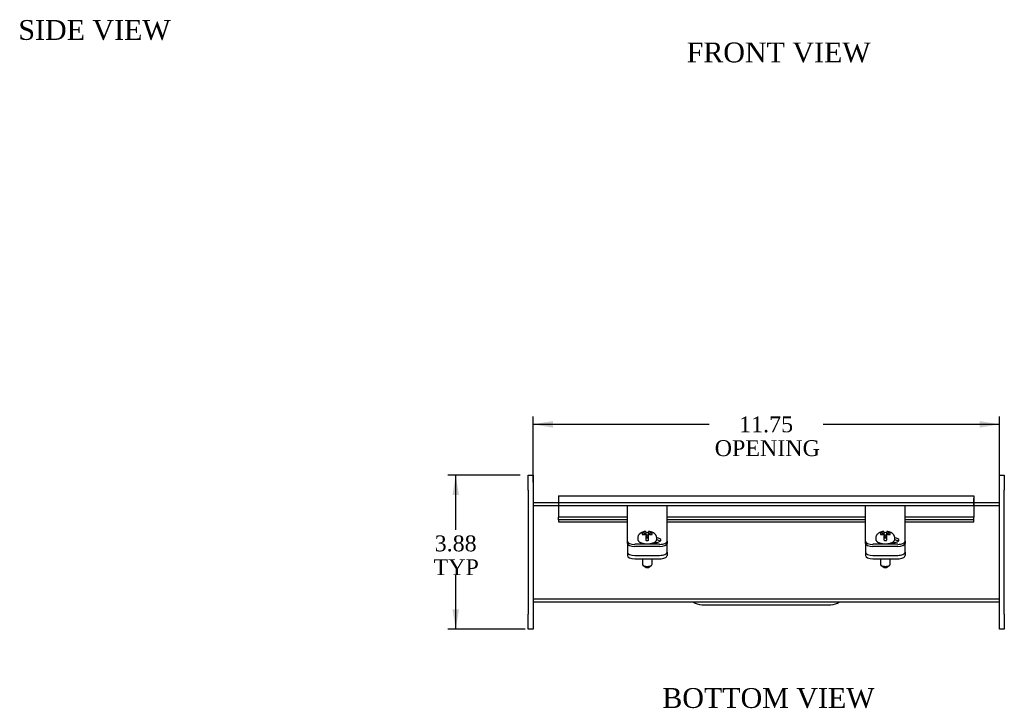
# Model space of a CAD drawing. Header units: inches. Extents: x 2.4 to 76.8, y 4.3 to 51.3.
# Tile 1 of 4: x 5.2 to 30, y 4.3 to 21.6. Entities that reach past the tile are written whole.
import ezdxf
from ezdxf.enums import TextEntityAlignment as Align
from ezdxf.lldxf.tags import DXFTag

# ---------------------------------------------------------------- set-up
doc = ezdxf.new("R2010")
doc.units = ezdxf.units.IN
doc.header["$MEASUREMENT"] = 0
for name, color, linetype in [('COM40176', 7, 'CONTINUOUS'), ('COM49072', 7, 'CONTINUOUS'), ('COM49079', 7, 'CONTINUOUS'), ('COM52631', 7, 'CONTINUOUS'), ('COM71024', 7, 'CONTINUOUS'), ('DEFAULT', 7, 'CONTINUOUS'), ('GSK11095', 7, 'CONTINUOUS'), ('QLB30098', 7, 'CONTINUOUS'), ('SCS19419', 7, 'CONTINUOUS')]:
    doc.layers.add(name, color=color, linetype=linetype)
doc.styles.add('SEACAD_TIMES_NEW_ROMAN', font='times.ttf')
tags = doc.linetypes.add('HIDDEN2', pattern=[0.1875, 0.125, -0.0625]).pattern_tags.tags
tags[6:7] = [DXFTag(74, 4), DXFTag(75, 0), DXFTag(340, '0'), DXFTag(46, 0.0), DXFTag(50, 0.0), DXFTag(44, 0.0), DXFTag(45, 0.0)]
tags[4:5] = [DXFTag(74, 4), DXFTag(75, 0), DXFTag(340, '0'), DXFTag(46, 0.0), DXFTag(50, 0.0), DXFTag(44, 0.0), DXFTag(45, 0.0)]

# ---------------------------------------------------------------- blocks, each defined once
blk = doc.blocks.new('GDIMGGROUP16')
at = {"layer": 'DEFAULT', "linetype": 'Continuous'}
for points in [[(18.665, 11.505), (18.165, 11.422), (18.665, 11.338)], [(29.415, 11.505), (29.415, 11.338), (29.915, 11.422)]]:
    blk.add_hatch(color=136, dxfattribs=at).paths.add_polyline_path(points)
at = {"layer": 'DEFAULT', "color": 136, "linetype": 'Continuous'}
for p, q in [((18.165, 9.963), (18.165, 11.622)), ((18.165, 11.422), (22.601, 11.422)), ((25.478, 11.422), (29.915, 11.422)), ((29.915, 9.962), (29.915, 11.622))]:
    blk.add_line(p, q, dxfattribs=at)
at = {"layer": 'DEFAULT', "color": 136, "linetype": 'Continuous', "style": 'SEACAD_TIMES_NEW_ROMAN'}
for s, p in [('11.75', (23.357, 11.622)), ('OPENING', (22.741, 11.022))]:
    blk.add_text(s, height=0.4, dxfattribs=at).set_placement(p, align=Align.TOP_LEFT)
blk = doc.blocks.new('GDIMGGROUP17')
at = {"layer": 'DEFAULT', "linetype": 'Continuous'}
for points in [[(16.131, 9.638), (16.297, 9.638), (16.214, 10.138)], [(16.131, 6.763), (16.214, 6.263), (16.297, 6.763)]]:
    blk.add_hatch(color=136, dxfattribs=at).paths.add_polyline_path(points)
at = {"layer": 'DEFAULT', "color": 136, "linetype": 'Continuous'}
for p, q in [((17.84, 10.138), (16.014, 10.138)), ((16.214, 8.762), (16.214, 10.138)), ((16.214, 6.263), (16.214, 7.622)), ((17.965, 6.263), (16.014, 6.263))]:
    blk.add_line(p, q, dxfattribs=at)
at = {"layer": 'DEFAULT', "color": 136, "linetype": 'Continuous', "style": 'SEACAD_TIMES_NEW_ROMAN'}
for s, p in [('3.88', (15.683, 8.622)), ('TYP', (15.655, 8.022))]:
    blk.add_text(s, height=0.4, dxfattribs=at).set_placement(p, align=Align.TOP_LEFT)

msp = doc.modelspace()

# ---------------------------------------------------------------- linework, layer by layer
at = {"layer": 'COM40176', "color": 7, "linetype": 'Continuous'}
for p, q in [((20.54, 9.245), (20.54, 9.367)), ((21.54, 9.367), (20.54, 9.367)), ((20.54, 8.665), (20.54, 9.245)), ((21.54, 9.245), (21.54, 9.367)), ((21.54, 8.665), (21.54, 9.245)), ((26.54, 9.245), (26.54, 9.367)), ((27.54, 9.367), (26.54, 9.367)), ((26.54, 8.665), (26.54, 9.245)), ((27.54, 9.245), (27.54, 9.367)), ((27.54, 8.665), (27.54, 9.245)), ((20.54, 8.627), (20.54, 8.665)), ((20.54, 8.478), (20.54, 8.627)), ((20.54, 8.427), (20.54, 8.478)), ((21.213, 8.445), (21.243, 8.445)), ((21.54, 8.627), (21.54, 8.665)), ((21.54, 8.478), (21.54, 8.627)), ((21.54, 8.478), (21.54, 8.427)), ((26.54, 8.627), (26.54, 8.665)), ((26.54, 8.478), (26.54, 8.627)), ((26.54, 8.427), (26.54, 8.478)), ((27.213, 8.445), (27.243, 8.445)), ((27.54, 8.627), (27.54, 8.665)), ((27.54, 8.478), (27.54, 8.627)), ((27.54, 8.478), (27.54, 8.427)), ((21.352, 8.399), (20.728, 8.399)), ((21.352, 8.347), (20.728, 8.347)), ((27.352, 8.399), (26.728, 8.399)), ((27.352, 8.347), (26.728, 8.347))]:
    msp.add_line(p, q, dxfattribs=at)
for centre, major_axis, start_param, end_param in [((20.728, 8.478), (-0.188, 0), 0, 1.570796), ((21.243, 8.504), (-0.14, 0), 1.570796, 4.450314), ((21.243, 8.453), (-0.14, 0), 3.591638, 4.465723), ((21.352, 8.478), (-0.188, 0), 1.570796, 3.141593), ((26.728, 8.478), (-0.188, 0), 0, 1.570796), ((27.243, 8.504), (-0.14, 0), 1.570796, 4.450314), ((27.243, 8.453), (-0.14, 0), 3.591638, 4.465723), ((27.352, 8.478), (-0.188, 0), 1.570796, 3.141593), ((20.728, 8.427), (0.188, 0), 3.141593, 4.712389), ((21.352, 8.427), (0.188, 0), 4.712389, 6.283185), ((26.728, 8.427), (0.188, 0), 3.141593, 4.712389), ((27.352, 8.427), (0.188, 0), 4.712389, 6.283185)]:
    msp.add_ellipse(centre, major_axis=major_axis, ratio=0.422618, start_param=start_param, end_param=end_param, dxfattribs=at)
at = {"layer": 'COM49072', "color": 7, "linetype": 'Continuous'}
for p, q in [((18.165, 9.45), (18.806, 9.45)), ((29.274, 9.45), (29.915, 9.45)), ((18.165, 6.95), (29.915, 6.95))]:
    msp.add_line(p, q, dxfattribs=at)
at = {"layer": 'COM49072', "color": 7, "linetype": 'HIDDEN2'}
for p, q in [((18.806, 9.45), (29.274, 9.45)), ((18.165, 9.378), (29.915, 9.378)), ((18.165, 7.022), (29.915, 7.022))]:
    msp.add_line(p, q, dxfattribs=at)
at = {"layer": 'COM49079', "color": 7, "linetype": 'Continuous'}
for p, q in [((18.806, 9.622), (18.806, 9.514)), ((18.806, 9.622), (29.274, 9.622)), ((18.806, 9.514), (18.806, 9.082)), ((29.274, 9.622), (29.274, 9.514)), ((29.274, 9.514), (29.274, 9.082)), ((18.806, 9.013), (18.806, 9.082)), ((20.54, 9.082), (18.806, 9.082)), ((18.806, 9.013), (18.806, 8.969)), ((20.54, 9.013), (18.806, 9.013)), ((18.806, 8.969), (18.806, 8.966)), ((18.806, 8.966), (20.54, 8.966)), ((26.54, 9.082), (21.54, 9.082)), ((26.54, 9.013), (21.54, 9.013)), ((21.54, 8.966), (26.54, 8.966)), ((29.274, 9.082), (27.54, 9.082)), ((29.274, 9.013), (27.54, 9.013)), ((27.54, 8.966), (29.274, 8.966)), ((29.274, 9.013), (29.274, 9.082)), ((29.274, 8.969), (29.274, 9.013)), ((29.274, 8.969), (29.274, 8.966))]:
    msp.add_line(p, q, dxfattribs=at)
at = {"layer": 'COM52631', "color": 7, "linetype": 'Continuous'}
for p, q in [((20.54, 8.416), (20.54, 8.427)), ((20.54, 8.416), (20.54, 8.373)), ((20.54, 8.373), (20.54, 8.2)), ((20.54, 8.2), (20.54, 8.114)), ((21.54, 8.427), (21.54, 8.416)), ((21.54, 8.373), (21.54, 8.416)), ((21.54, 8.2), (21.54, 8.373)), ((21.54, 8.2), (21.54, 8.114)), ((26.54, 8.416), (26.54, 8.427)), ((26.54, 8.416), (26.54, 8.373)), ((26.54, 8.373), (26.54, 8.2)), ((26.54, 8.2), (26.54, 8.114)), ((27.54, 8.427), (27.54, 8.416)), ((27.54, 8.373), (27.54, 8.416)), ((27.54, 8.2), (27.54, 8.373)), ((27.54, 8.2), (27.54, 8.114)), ((20.728, 8.12), (21.352, 8.12)), ((20.728, 8.034), (21.352, 8.034)), ((26.728, 8.12), (27.352, 8.12)), ((26.728, 8.034), (27.352, 8.034))]:
    msp.add_line(p, q, dxfattribs=at)
for centre, start_param, end_param in [((20.728, 8.2), 0, 1.570796), ((21.352, 8.2), 1.570796, 3.141593), ((26.728, 8.2), 0, 1.570796), ((27.352, 8.2), 1.570796, 3.141593), ((20.728, 8.114), 0, 1.570796), ((21.352, 8.114), 1.570796, 3.141593), ((26.728, 8.114), 0, 1.570796), ((27.352, 8.114), 1.570796, 3.141593)]:
    msp.add_ellipse(centre, major_axis=(-0.188, 0), ratio=0.422618, start_param=start_param, end_param=end_param, dxfattribs=at)
at = {"layer": 'COM71024', "color": 7, "linetype": 'Continuous'}
for p, q in [((18.04, 9.763), (18.04, 10.138)), ((18.04, 10.138), (18.165, 10.138)), ((18.165, 10.138), (18.165, 9.763)), ((29.915, 9.762), (29.915, 10.137)), ((29.915, 10.137), (30.04, 10.137)), ((30.04, 10.137), (30.04, 9.762)), ((18.04, 9.763), (18.04, 6.638)), ((18.165, 9.763), (18.165, 6.638)), ((29.915, 6.637), (29.915, 9.762)), ((30.04, 6.637), (30.04, 9.762)), ((18.04, 6.263), (18.04, 6.638)), ((18.165, 6.638), (18.165, 6.263)), ((29.915, 6.262), (29.915, 6.637)), ((30.04, 6.637), (30.04, 6.262)), ((18.165, 6.263), (18.04, 6.263)), ((30.04, 6.262), (29.915, 6.262))]:
    msp.add_line(p, q, dxfattribs=at)
at = {"layer": 'GSK11095', "color": 7, "linetype": 'Continuous'}
for p, q in [((29.274, 9.55), (29.274, 9.55)), ((29.274, 9.55), (29.274, 9.55)), ((29.274, 9.362), (29.274, 9.55)), ((29.274, 9.362), (29.274, 9.362)), ((29.274, 9.362), (29.274, 9.362))]:
    msp.add_line(p, q, dxfattribs=at)
at = {"layer": 'QLB30098', "color": 7, "linetype": 'Continuous'}
msp.add_line((22.415, 6.878), (25.665, 6.878), dxfattribs=at)
for centre, start, end in [((22.415, 7.253), 233.901, 270), ((25.665, 7.253), 270, 306.099)]:
    msp.add_arc(centre, 0.375, start, end, dxfattribs=at)
at = {"layer": 'SCS19419', "color": 7, "linetype": 'Continuous'}
for p, q in [((20.981, 8.678), (21.006, 8.688)), ((21.006, 8.712), (21.006, 8.724)), ((21.006, 8.712), (21.006, 8.688)), ((21.006, 8.688), (21.006, 8.638)), ((21.076, 8.723), (21.076, 8.711)), ((21.076, 8.688), (21.076, 8.711)), ((21.076, 8.638), (21.076, 8.688)), ((21.076, 8.688), (21.101, 8.678)), ((26.981, 8.678), (27.006, 8.688)), ((27.006, 8.712), (27.006, 8.724)), ((27.006, 8.712), (27.006, 8.688)), ((27.006, 8.688), (27.006, 8.638)), ((27.076, 8.723), (27.076, 8.711)), ((27.076, 8.688), (27.076, 8.711)), ((27.076, 8.638), (27.076, 8.688)), ((27.076, 8.688), (27.101, 8.678)), ((20.8, 8.554), (20.8, 8.527)), ((20.916, 8.678), (20.916, 8.648)), ((20.925, 8.678), (20.916, 8.678)), ((20.916, 8.648), (20.925, 8.648)), ((20.981, 8.678), (20.925, 8.678)), ((20.925, 8.648), (20.981, 8.648)), ((20.981, 8.648), (20.981, 8.678)), ((21.006, 8.638), (20.981, 8.648)), ((21.006, 8.638), (21.006, 8.614)), ((21.006, 8.614), (21.006, 8.509)), ((21.017, 8.606), (21.006, 8.606)), ((21.006, 8.585), (21.017, 8.585)), ((21.017, 8.627), (21.017, 8.606)), ((21.066, 8.627), (21.017, 8.627)), ((21.017, 8.585), (21.017, 8.606)), ((21.017, 8.587), (21.067, 8.587)), ((21.017, 8.585), (21.017, 8.564)), ((21.017, 8.564), (21.066, 8.564)), ((21.067, 8.62), (21.067, 8.627)), ((21.067, 8.62), (21.067, 8.62)), ((21.067, 8.606), (21.067, 8.62)), ((21.076, 8.606), (21.067, 8.606)), ((21.067, 8.585), (21.067, 8.606)), ((21.067, 8.585), (21.076, 8.585)), ((21.067, 8.57), (21.067, 8.585)), ((21.067, 8.564), (21.067, 8.57)), ((21.101, 8.648), (21.076, 8.638)), ((21.076, 8.615), (21.076, 8.638)), ((21.076, 8.51), (21.076, 8.615)), ((21.154, 8.678), (21.101, 8.678)), ((21.101, 8.678), (21.101, 8.648)), ((21.101, 8.648), (21.154, 8.648)), ((21.166, 8.677), (21.154, 8.678)), ((21.154, 8.648), (21.166, 8.648)), ((21.166, 8.648), (21.166, 8.677)), ((21.28, 8.527), (21.28, 8.554)), ((26.8, 8.554), (26.8, 8.527)), ((26.916, 8.678), (26.916, 8.648)), ((26.925, 8.678), (26.916, 8.678)), ((26.916, 8.648), (26.925, 8.648)), ((26.981, 8.678), (26.925, 8.678)), ((26.925, 8.648), (26.981, 8.648)), ((26.981, 8.648), (26.981, 8.678)), ((27.006, 8.638), (26.981, 8.648)), ((27.006, 8.638), (27.006, 8.614)), ((27.006, 8.614), (27.006, 8.509)), ((27.017, 8.606), (27.006, 8.606)), ((27.006, 8.585), (27.017, 8.585)), ((27.017, 8.627), (27.017, 8.606)), ((27.066, 8.627), (27.017, 8.627)), ((27.017, 8.585), (27.017, 8.606)), ((27.017, 8.587), (27.067, 8.587)), ((27.017, 8.585), (27.017, 8.564)), ((27.017, 8.564), (27.066, 8.564)), ((27.067, 8.62), (27.067, 8.627)), ((27.067, 8.62), (27.067, 8.62)), ((27.067, 8.606), (27.067, 8.62)), ((27.076, 8.606), (27.067, 8.606)), ((27.067, 8.585), (27.067, 8.606)), ((27.067, 8.585), (27.076, 8.585)), ((27.067, 8.57), (27.067, 8.585)), ((27.067, 8.564), (27.067, 8.57)), ((27.101, 8.648), (27.076, 8.638)), ((27.076, 8.615), (27.076, 8.638)), ((27.076, 8.51), (27.076, 8.615)), ((27.154, 8.678), (27.101, 8.678)), ((27.101, 8.678), (27.101, 8.648)), ((27.101, 8.648), (27.154, 8.648)), ((27.166, 8.677), (27.154, 8.678)), ((27.154, 8.648), (27.166, 8.648)), ((27.166, 8.648), (27.166, 8.677)), ((27.28, 8.527), (27.28, 8.554)), ((20.917, 8.034), (20.917, 7.896)), ((21.163, 7.896), (21.163, 8.034)), ((26.917, 8.034), (26.917, 7.896)), ((27.163, 7.896), (27.163, 8.034)), ((20.931, 7.872), (20.984, 7.829)), ((21.095, 7.829), (21.148, 7.872)), ((26.931, 7.872), (26.984, 7.829)), ((27.095, 7.829), (27.148, 7.872))]:
    msp.add_line(p, q, dxfattribs=at)
for centre, radius, start, end in [((21.017, 8.509), 0.0111, 177.5964, 264.1762), ((21.066, 8.638), 0.011, 270, 272.2047), ((21.066, 8.575), 0.011, 270, 272.2047), ((21.065, 8.509), 0.0112, 276.1761, 2.3347), ((27.017, 8.509), 0.0111, 177.5964, 264.1762), ((27.066, 8.638), 0.011, 270, 272.2047), ((27.066, 8.575), 0.011, 270, 272.2047), ((27.065, 8.509), 0.0112, 276.1761, 2.3347)]:
    msp.add_arc(centre, radius, start, end, dxfattribs=at)
for centre, major_axis, ratio, start_param, end_param in [((21.04, 8.595), (0.231, 0), 0.422618, 1.456205, 1.672855), ((27.04, 8.595), (0.231, 0), 0.422618, 1.456205, 1.672855), ((21.016, 8.629), (-0.01, 0), 0.906308, 0, 1.570796), ((21.016, 8.579), (0.01, 0), 0.906308, 3.141593, 4.712389), ((21.04, 8.595), (-0.231, 0), 0.422618, 1.468738, 1.685388), ((21.066, 8.629), (-0.01, 0), 0.906308, 1.613249, 3.141593), ((21.066, 8.579), (0.01, 0), 0.906308, 4.754841, 6.283185), ((21.04, 8.527), (-0.24, 0), 0.422618, 3.141593, 3.149775), ((27.016, 8.629), (-0.01, 0), 0.906308, 0, 1.570796), ((27.016, 8.579), (0.01, 0), 0.906308, 3.141593, 4.712389), ((27.04, 8.595), (-0.231, 0), 0.422618, 1.468738, 1.685388), ((27.066, 8.629), (-0.01, 0), 0.906308, 1.613249, 3.141593), ((27.066, 8.579), (0.01, 0), 0.906308, 4.754841, 6.283185), ((27.04, 8.527), (-0.24, 0), 0.422618, 3.141593, 3.149775), ((21.04, 7.896), (-0.123, 0), 0.422618, 0, 3.141593), ((21.04, 7.842), (-0.063, 0), 0.422618, 0.485112, 2.65648), ((27.04, 7.896), (-0.123, 0), 0.422618, 0, 3.141593), ((27.04, 7.842), (-0.063, 0), 0.422618, 0.485112, 2.65648)]:
    msp.add_ellipse(centre, major_axis=major_axis, ratio=ratio, start_param=start_param, end_param=end_param, dxfattribs=at)
for points, knots in [([(21.006, 8.723), (21.005, 8.723), (20.996, 8.723), (20.978, 8.72), (20.954, 8.716), (20.929, 8.709), (20.906, 8.7), (20.885, 8.69), (20.866, 8.678), (20.85, 8.665), (20.836, 8.651), (20.824, 8.635), (20.815, 8.619), (20.807, 8.601), (20.802, 8.582), (20.8, 8.566), (20.8, 8.557), (20.8, 8.554)], [0, 0, 0, 0, 0.008476, 0.089232, 0.171825, 0.257415, 0.34717, 0.428425, 0.504733, 0.576481, 0.644952, 0.711233, 0.776095, 0.840064, 0.903505, 0.972815, 1, 1, 1, 1]), ([(21.006, 8.699), (21.006, 8.697), (21.007, 8.695), (21.011, 8.693), (21.013, 8.692), (21.016, 8.692)], [0, 0, 0, 0, 0.5, 0.5, 1, 1, 1, 1]), ([(21.066, 8.692), (21.069, 8.692), (21.072, 8.693), (21.075, 8.695), (21.076, 8.697), (21.076, 8.699)], [0, 0, 0, 0, 0.5, 0.5, 1, 1, 1, 1]), ([(21.279, 8.554), (21.279, 8.559), (21.279, 8.57), (21.276, 8.587), (21.27, 8.606), (21.262, 8.623), (21.252, 8.639), (21.241, 8.654), (21.227, 8.667), (21.211, 8.679), (21.194, 8.69), (21.174, 8.7), (21.152, 8.708), (21.128, 8.715), (21.104, 8.72), (21.086, 8.723), (21.077, 8.723), (21.076, 8.723)], [0, 0, 0, 0, 0.046935, 0.113161, 0.178188, 0.242547, 0.306824, 0.371716, 0.438095, 0.507059, 0.579888, 0.657691, 0.740428, 0.825735, 0.910035, 0.992513, 1, 1, 1, 1]), ([(27.006, 8.723), (27.005, 8.723), (26.996, 8.723), (26.978, 8.72), (26.954, 8.716), (26.929, 8.709), (26.906, 8.7), (26.885, 8.69), (26.866, 8.678), (26.85, 8.665), (26.836, 8.651), (26.824, 8.635), (26.815, 8.619), (26.807, 8.601), (26.802, 8.582), (26.8, 8.566), (26.8, 8.557), (26.8, 8.554)], [0, 0, 0, 0, 0.008476, 0.089232, 0.171825, 0.257415, 0.34717, 0.428425, 0.504733, 0.576481, 0.644952, 0.711233, 0.776095, 0.840064, 0.903505, 0.972815, 1, 1, 1, 1]), ([(27.006, 8.699), (27.006, 8.697), (27.007, 8.695), (27.011, 8.693), (27.013, 8.692), (27.016, 8.692)], [0, 0, 0, 0, 0.5, 0.5, 1, 1, 1, 1]), ([(27.066, 8.692), (27.069, 8.692), (27.072, 8.693), (27.075, 8.695), (27.076, 8.697), (27.076, 8.699)], [0, 0, 0, 0, 0.5, 0.5, 1, 1, 1, 1]), ([(27.279, 8.554), (27.279, 8.559), (27.279, 8.57), (27.276, 8.587), (27.27, 8.606), (27.262, 8.623), (27.252, 8.639), (27.241, 8.654), (27.227, 8.667), (27.211, 8.679), (27.194, 8.69), (27.174, 8.7), (27.152, 8.708), (27.128, 8.715), (27.104, 8.72), (27.086, 8.723), (27.077, 8.723), (27.076, 8.723)], [0, 0, 0, 0, 0.046935, 0.113161, 0.178188, 0.242547, 0.306824, 0.371716, 0.438095, 0.507059, 0.579888, 0.657691, 0.740428, 0.825735, 0.910035, 0.992513, 1, 1, 1, 1]), ([(20.8, 8.527), (20.8, 8.527), (20.799, 8.523), (20.801, 8.513), (20.805, 8.501), (20.812, 8.488), (20.821, 8.477), (20.832, 8.466), (20.847, 8.455), (20.864, 8.446), (20.883, 8.437), (20.904, 8.43), (20.926, 8.424), (20.949, 8.419), (20.974, 8.415), (20.999, 8.413), (21.024, 8.411), (21.05, 8.411), (21.075, 8.412), (21.101, 8.415), (21.125, 8.418), (21.149, 8.423), (21.171, 8.429), (21.192, 8.436), (21.211, 8.444), (21.229, 8.453), (21.244, 8.464), (21.257, 8.475), (21.267, 8.487), (21.274, 8.499), (21.278, 8.512), (21.28, 8.522), (21.279, 8.527), (21.279, 8.528)], [0, 0, 0, 0, 0.000343, 0.030358, 0.060183, 0.090658, 0.122584, 0.156342, 0.191685, 0.227883, 0.264178, 0.300238, 0.336022, 0.37157, 0.406937, 0.442178, 0.477338, 0.512461, 0.547585, 0.582738, 0.61796, 0.653296, 0.688799, 0.724531, 0.760564, 0.796966, 0.833757, 0.870731, 0.903106, 0.933721, 0.962937, 0.99411, 1, 1, 1, 1]), ([(21.016, 8.62), (21.014, 8.62), (21.013, 8.62), (21.009, 8.62), (21.008, 8.619), (21.006, 8.619), (21.006, 8.619), (21.006, 8.619)], [0, 0, 0, 0, 0.125, 0.125, 0.25, 0.25, 0.2594464, 0.2594464, 0.2594464, 0.2594464]), ([(21.076, 8.619), (21.076, 8.619), (21.076, 8.619), (21.075, 8.619), (21.073, 8.619), (21.07, 8.62), (21.068, 8.62), (21.067, 8.62)], [0.7477145, 0.7477145, 0.7477145, 0.7477145, 0.75, 0.75, 0.875, 0.875, 1, 1, 1, 1]), ([(26.8, 8.527), (26.8, 8.527), (26.799, 8.523), (26.801, 8.513), (26.805, 8.501), (26.812, 8.488), (26.821, 8.477), (26.832, 8.466), (26.847, 8.455), (26.864, 8.446), (26.883, 8.437), (26.904, 8.43), (26.926, 8.424), (26.949, 8.419), (26.974, 8.415), (26.999, 8.413), (27.024, 8.411), (27.05, 8.411), (27.075, 8.412), (27.101, 8.415), (27.125, 8.418), (27.149, 8.423), (27.171, 8.429), (27.192, 8.436), (27.211, 8.444), (27.229, 8.453), (27.244, 8.464), (27.257, 8.475), (27.267, 8.487), (27.274, 8.499), (27.278, 8.512), (27.28, 8.522), (27.279, 8.527), (27.279, 8.528)], [0, 0, 0, 0, 0.000343, 0.030358, 0.060183, 0.090658, 0.122584, 0.156342, 0.191685, 0.227883, 0.264178, 0.300238, 0.336022, 0.37157, 0.406937, 0.442178, 0.477338, 0.512461, 0.547585, 0.582738, 0.61796, 0.653296, 0.688799, 0.724531, 0.760564, 0.796966, 0.833757, 0.870731, 0.903106, 0.933721, 0.962937, 0.99411, 1, 1, 1, 1]), ([(27.016, 8.62), (27.014, 8.62), (27.013, 8.62), (27.009, 8.62), (27.008, 8.619), (27.006, 8.619), (27.006, 8.619), (27.006, 8.619)], [0, 0, 0, 0, 0.125, 0.125, 0.25, 0.25, 0.2594464, 0.2594464, 0.2594464, 0.2594464]), ([(27.076, 8.619), (27.076, 8.619), (27.076, 8.619), (27.075, 8.619), (27.073, 8.619), (27.07, 8.62), (27.068, 8.62), (27.067, 8.62)], [0.7477145, 0.7477145, 0.7477145, 0.7477145, 0.75, 0.75, 0.875, 0.875, 1, 1, 1, 1])]:
    msp.add_open_spline(points, degree=3, knots=knots, dxfattribs=at)

# ---------------------------------------------------------------- block references
at = {"layer": 'DEFAULT'}
for name in ['GDIMGGROUP16', 'GDIMGGROUP17']:
    msp.add_blockref(name, (0, 0), dxfattribs=at)

# ---------------------------------------------------------------- texts
at = {"layer": 'DEFAULT', "color": 136, "linetype": 'Continuous', "style": 'SEACAD_TIMES_NEW_ROMAN'}
for s, p in [('SIDE VIEW', (5.191, 21.607)), ('FRONT VIEW', (22.034, 21.041)), ('BOTTOM VIEW', (21.421, 4.777))]:
    msp.add_text(s, height=0.5, dxfattribs=at).set_placement(p, align=Align.TOP_LEFT)

doc.saveas('drawing.dxf')
